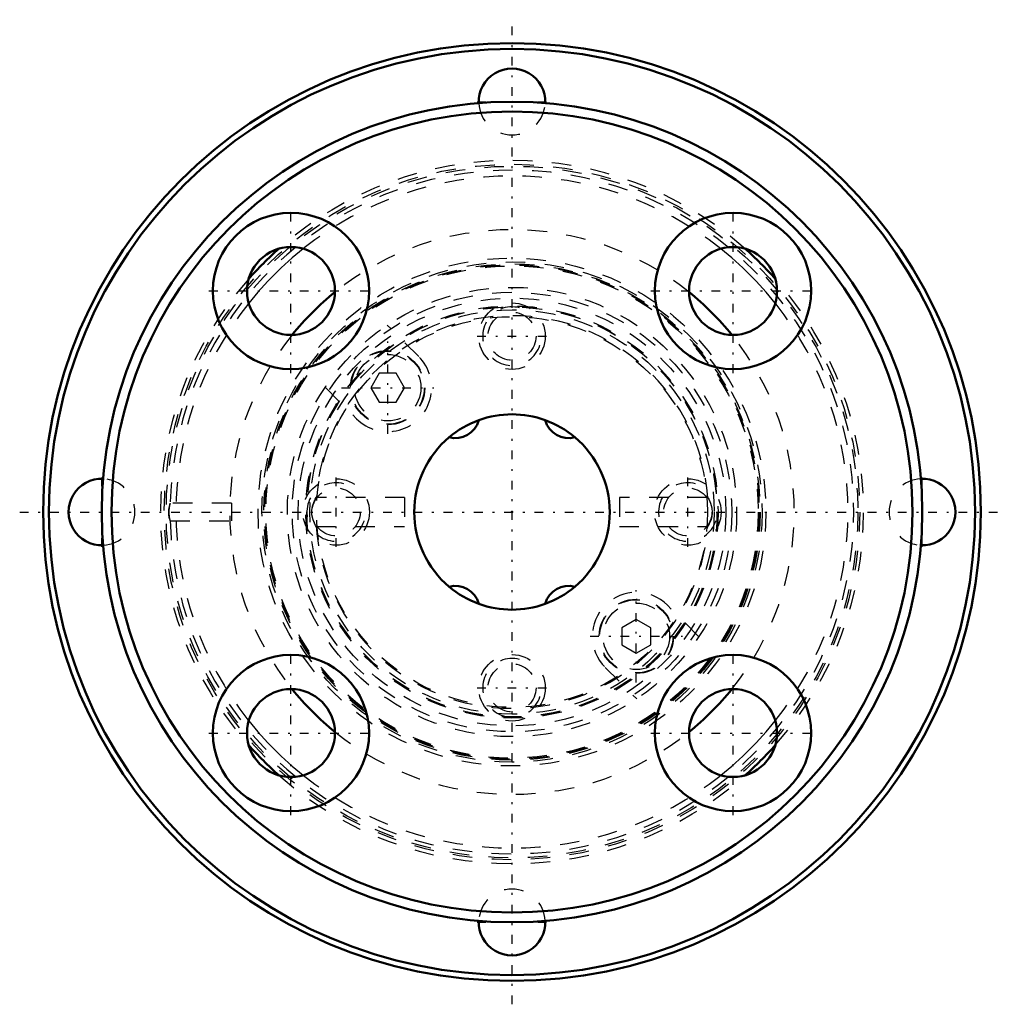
# Model space of a CAD drawing. Header units: millimetres. Extents: x -25.2 to 25.2, y -25.2 to 25.2.
import ezdxf

# ---------------------------------------------------------------- set-up
doc = ezdxf.new("R2010")
doc.units = ezdxf.units.MM
doc.linetypes.add('Center', pattern=[1.5, 0.45, -0.5, 0.05, -0.5])
doc.linetypes.add('Dashed', pattern=[2, 1, -1])
for name, color, linetype, lineweight in [('2d ConnectionPoints', 7, 'Continuous', 50), ('AM_0', 7, 'Continuous', 50), ('AM_4', 3, 'Continuous', 25), ('AM_5', 3, 'Continuous', 25), ('AM_7', 7, 'Center', 25), ('AM_9', 6, 'Dashed', 25)]:
    doc.layers.add(name, color=color, linetype=linetype, lineweight=lineweight)

# ---------------------------------------------------------------- blocks, each defined once
blk = doc.blocks.new('1_NS_1015ASpline_0_in_NS1015A_99L_2')
at = {"layer": 'AM_0'}
for radius in [24, 23.7]:
    blk.add_circle((0, 0), radius, dxfattribs=at)
for centre, radius, start, end in [((0, 21), 1.7, 357.6803, 182.3197), ((0, 0), 18, 131.5194, 138.4806), ((0, 0), 18, 41.5194, 48.4806), ((0, 0), 14.45, 128.8514, 141.1486), ((0, 0), 14.45, 38.8514, 51.1486), ((-21, 0), 1.7, 87.6803, 272.3197), ((21, 0), 1.7, 267.6803, 92.3197), ((0, 0), 14.45, 218.8514, 231.1486), ((0, 0), 14.45, 308.8514, 321.1486), ((0, 0), 18, 221.5194, 228.4806), ((0, 0), 18, 311.5194, 318.4806), ((0, -21), 1.7, 177.6803, 2.3197)]:
    blk.add_arc(centre, radius, start, end, dxfattribs=at)
at = {"layer": 'AM_4'}
for start, end in [(128.4228, 141.5772), (38.4228, 51.5772), (218.4228, 231.5772), (308.4228, 321.5772)]:
    blk.add_arc((0, 0), 17.2, start, end, dxfattribs=at)
at = {"layer": 'AM_5', "linetype": 'Dashed'}
for centre in [(0, 9), (-9, 0), (9, 0), (0, -9)]:
    blk.add_arc(centre, 1.5, 75, 15, dxfattribs=at)
at = {"layer": 'AM_7'}
for p, q in [((0, -25.2), (0, 25.2)), ((-1.785, 21), (1.785, 21)), ((-6.364, 4.001), (-6.364, 8.726)), ((-1.785, 9), (1.785, 9)), ((-8.726, 6.364), (-4.001, 6.364)), ((-21, -1.785), (-21, 1.785)), ((-9, -1.785), (-9, 1.785)), ((9, -1.785), (9, 1.785)), ((21, -1.785), (21, 1.785)), ((-25.2, 0), (25.2, 0)), ((6.364, -8.726), (6.364, -4.001)), ((4.001, -6.364), (8.726, -6.364)), ((-1.785, -9), (1.785, -9)), ((-1.785, -21), (1.785, -21))]:
    blk.add_line(p, q, dxfattribs=at)
at = {"layer": 'AM_9'}
for p, q in [((-4.773, 7.955), (-6.384, 9.566)), ((-6.797, 7.114), (-7.23, 6.364)), ((-5.931, 7.114), (-6.797, 7.114)), ((-5.498, 6.364), (-5.931, 7.114)), ((-9.566, 6.384), (-7.955, 4.773)), ((-7.23, 6.364), (-6.797, 5.614)), ((-5.931, 5.614), (-5.498, 6.364)), ((-6.797, 5.614), (-5.931, 5.614)), ((-14.36, 0.45), (-17.497, 0.45)), ((-17.494, 0.448), (-17.495, 0.45)), ((-14.36, 0.45), (-14.36, -0.45)), ((-17.497, -0.45), (-14.36, -0.45)), ((-17.495, -0.45), (-17.495, -0.449)), ((9.566, -6.384), (7.955, -4.773)), ((6.364, -5.498), (5.614, -5.931)), ((7.114, -5.931), (6.364, -5.498)), ((5.614, -5.931), (5.614, -6.797)), ((7.114, -6.797), (7.114, -5.931)), ((5.614, -6.797), (6.364, -7.23)), ((6.364, -7.23), (7.114, -6.797)), ((4.773, -7.955), (6.384, -9.566))]:
    blk.add_line(p, q, dxfattribs=at)
for points in [[(-17.504, 0.438), (-17.526, 0.383), (-17.555, 0.286), (-17.58, 0.151), (-17.59, 0.001), (-17.582, -0.14), (-17.561, -0.259)], [(-17.494, -0.446), (-17.499, -0.416), (-17.515, -0.34), (-17.535, -0.225), (-17.549, -0.082), (-17.55, 0.067), (-17.537, 0.205), (-17.518, 0.323), (-17.5, 0.409), (-17.494, 0.446)], [(-17.561, -0.259), (-17.531, -0.367), (-17.506, -0.433)]]:
    blk.add_lwpolyline(points, dxfattribs=at)
for centre, radius in [((0, 0), 17.8), ((0, 0), 17.7), ((0, 0), 13), ((0, 0), 12.8), ((0, 0), 12.7), ((0, 0), 12.65), ((0, 0), 12.6), ((0, 0), 11.5), ((0, 0), 11.25), ((0, 0), 10.95), ((0, 9), 1.7), ((0, 9), 1.23), ((-6.364, 6.364), 1.9), ((-6.364, 6.364), 1.873), ((-6.364, 6.364), 1.7), ((-9, 0), 1.7), ((9, 0), 1.7), ((-9, 0), 1.23), ((9, 0), 1.23), ((6.364, -6.364), 1.9), ((6.364, -6.364), 1.873), ((6.364, -6.364), 1.7), ((0, -9), 1.7), ((0, -9), 1.23)]:
    blk.add_circle(centre, radius, dxfattribs=at)
for centre, radius, start, end in [((0, 21), 1.7, 182.3197, 357.6803), ((0, 0), 18, 48.4806, 131.5194), ((0, 0), 17.5, 181.4455, 178.5512), ((0, 0), 17.2, 51.5772, 128.4228), ((0, 0), 14.45, 51.1486, 128.8514), ((0, 0), 18, 138.4806, 221.5194), ((0, 0), 18, 318.4806, 41.5194), ((0, 0), 17.2, 141.5772, 218.4228), ((0, 0), 17.2, 321.5772, 38.4228), ((0, 0), 14.45, 141.1486, 218.8514), ((0, 0), 14.45, 321.1486, 38.8514), ((-6.364, 6.364), 2.25, 225, 45), ((-21, 0), 1.7, 272.3197, 87.6803), ((21, 0), 1.7, 92.3197, 267.6803), ((6.364, -6.364), 2.25, 45, 225), ((0, 0), 14.45, 231.1486, 308.8514), ((0, 0), 18, 228.4806, 311.5194), ((0, 0), 17.2, 231.5772, 308.4228), ((0, -21), 1.7, 2.3197, 177.6803)]:
    blk.add_arc(centre, radius, start, end, dxfattribs=at)
blk = doc.blocks.new('2_NS_1015ASpline_b_0_in_NS1015A_99L_2')
at = {"layer": 'AM_0'}
for centre, radius in [((0, 0), 21), ((0, 0), 20.5), ((-11.314, 11.314), 4), ((11.314, 11.314), 4), ((-11.314, 11.314), 2.25), ((11.314, 11.314), 2.25), ((-11.314, -11.314), 4), ((11.314, -11.314), 4), ((-11.314, -11.314), 2.25), ((11.314, -11.314), 2.25)]:
    blk.add_circle(centre, radius, dxfattribs=at)
for start, end in [(109.9068, 130.0932), (49.9068, 70.0932), (229.9068, 250.0932), (289.9068, 310.0932)]:
    blk.add_arc((0, 0), 5, start, end, dxfattribs=at)
at = {"layer": 'AM_7'}
for p, q in [((-11.314, 7.114), (-11.314, 15.514)), ((11.314, 7.114), (11.314, 15.514)), ((-15.514, 11.314), (-7.114, 11.314)), ((7.114, 11.314), (15.514, 11.314)), ((-11.314, -15.514), (-11.314, -7.114)), ((11.314, -15.514), (11.314, -7.114)), ((-15.514, -11.314), (-7.114, -11.314)), ((7.114, -11.314), (15.514, -11.314))]:
    blk.add_line(p, q, dxfattribs=at)
at = {"layer": 'AM_9'}
for p, q in [((-5.5, 0.75), (-10.027, 0.75)), ((-5.5, 0.75), (-5.5, -0.75)), ((10.023, 0.75), (5.5, 0.75)), ((5.5, 0.75), (5.5, -0.75)), ((-10.178, -0.416), (-10.164, -0.454)), ((-10.164, -0.454), (-10.132, -0.532)), ((-10.027, -0.75), (-5.5, -0.75)), ((5.5, -0.75), (10.026, -0.75))]:
    blk.add_line(p, q, dxfattribs=at)
for points in [[(-10.022, -0.75), (-10.024, -0.746), (-10.054, -0.693), (-10.111, -0.579), (-10.185, -0.394), (-10.242, -0.144), (-10.247, 0.098), (-10.212, 0.301), (-10.151, 0.487), (-10.077, 0.649), (-10.028, 0.739), (-10.022, 0.75)], [(10.022, 0.75), (10.022, 0.75), (10.042, 0.714), (10.092, 0.618), (10.164, 0.454), (10.23, 0.218), (10.25, -0.034), (10.225, -0.246), (10.171, -0.436), (10.097, -0.608), (10.037, -0.723), (10.022, -0.75)], [(10.099, -0.605), (10.103, -0.595), (10.164, -0.454)]]:
    blk.add_lwpolyline(points, dxfattribs=at)
for radius in [10.55, 10.5, 10.493, 10.35, 10]:
    blk.add_circle((0, 0), radius, dxfattribs=at)
for start, end in [(4.2705, 175.776), (184.2304, 355.7604)]:
    blk.add_arc((0, 0), 10.05, start, end, dxfattribs=at)
blk = doc.blocks.new('3_NS_1015A_99L_Shaft_0_in_NS1015A_99L_2')
at = {"layer": 'AM_0'}
for centre, radius, start, end in [((-2.9, 5.023), 1.24, 255.0371, 344.9629), ((0, 0), 5, 70.0932, 109.9068), ((2.9, 5.023), 1.24, 195.0371, 284.9629), ((0, 0), 5, 130.0932, 229.9068), ((0, 0), 5, 310.0932, 49.9068), ((-2.9, -5.023), 1.24, 15.0371, 104.9629), ((2.9, -5.023), 1.24, 75.0371, 164.9629), ((0, 0), 5, 250.0932, 289.9068)]:
    blk.add_arc(centre, radius, start, end, dxfattribs=at)

msp = doc.modelspace()

# ---------------------------------------------------------------- linework, layer by layer
at = {"layer": '2d ConnectionPoints'}
msp.add_point((0, 0), dxfattribs=at)
msp.add_point((0, 0), dxfattribs=at)
msp.add_point((0, 0), dxfattribs=at)
msp.add_point((0, 0), dxfattribs=at)

# ---------------------------------------------------------------- block references
for name in ['1_NS_1015ASpline_0_in_NS1015A_99L_2', '2_NS_1015ASpline_b_0_in_NS1015A_99L_2', '3_NS_1015A_99L_Shaft_0_in_NS1015A_99L_2']:
    msp.add_blockref(name, (0, 0))

doc.saveas('drawing.dxf')
